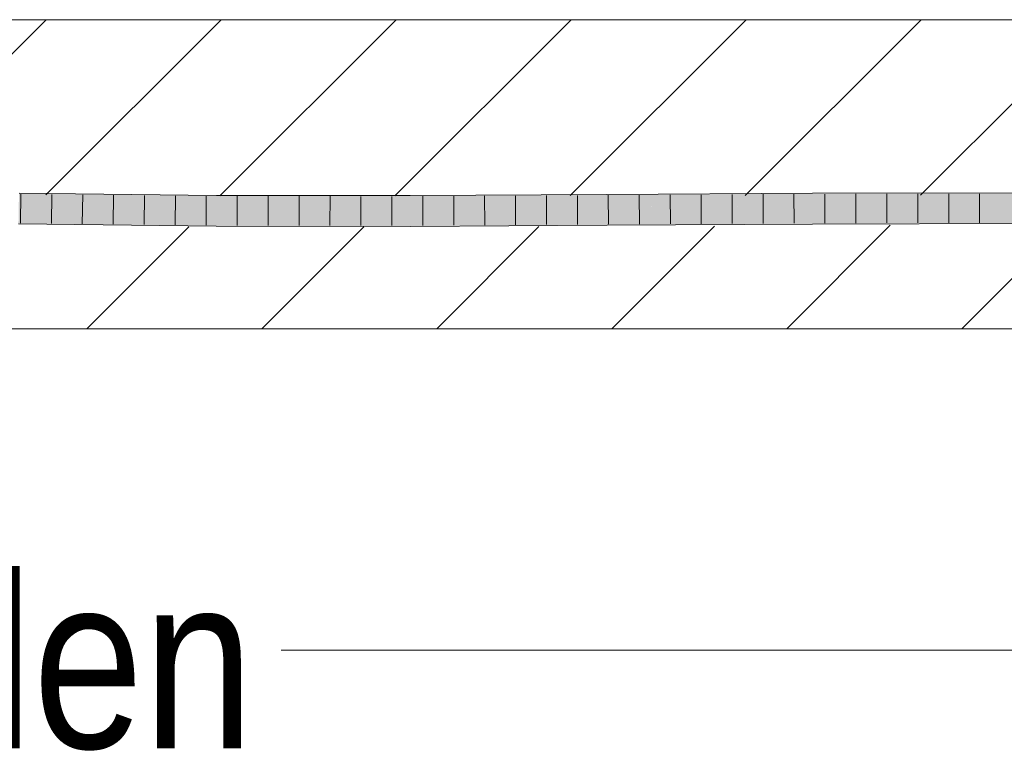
# Model space of a CAD drawing. Extents: x -620 to 3480, y 62 to 1107.
# Tile 179 of 256: x 231.54 to 239.49, y 734.15 to 740.07. Entities that reach past the tile are written whole.
import ezdxf
from ezdxf.lldxf.tags import DXFTag

# ---------------------------------------------------------------- set-up
doc = ezdxf.new("R2010")
doc.units = 0
doc.layers.get('0').update_dxf_attribs({"lineweight": 35})
for name, color, linetype, lineweight, true_color in [('E_Detail_Beschriftung', 7, 'Continuous', 13, 0x009900), ('E_Detail_Wandschraffur', 7, 'Continuous', 5, 0xc0c0c0), ('E_Leerrohr 25-A06G9GVN8I', 7, 'Continuous', 9, 0xff8000), ('E_Leerrohr 25-Shading', 7, 'Continuous', 9, 0xff8000)]:
    doc.layers.add(name, color=color, linetype=linetype, lineweight=lineweight, true_color=true_color)
doc.layers.add('E_Detail_Linie_Text_Bem', color=7, linetype='Continuous', lineweight=13)
doc.styles.get("Standard").update_dxf_attribs({"font": 'ARIALN.TTF'})
tags = doc.linetypes.add('fein_strichliert', pattern=[4, 1, -2, 1]).pattern_tags.tags
tags[8:9] = [DXFTag(74, 4), DXFTag(75, 0), DXFTag(340, '0'), DXFTag(46, 0.0), DXFTag(50, 0.0), DXFTag(44, 0.0), DXFTag(45, 0.0)]
tags[6:7] = [DXFTag(74, 4), DXFTag(75, 0), DXFTag(340, '0'), DXFTag(46, 0.0), DXFTag(50, 0.0), DXFTag(44, 0.0), DXFTag(45, 0.0)]
tags[4:5] = [DXFTag(74, 4), DXFTag(75, 0), DXFTag(340, '0'), DXFTag(46, 0.0), DXFTag(50, 0.0), DXFTag(44, 0.0), DXFTag(45, 0.0)]

# ---------------------------------------------------------------- blocks, each defined once
blk = doc.blocks.new('Shading-A06G9GDR8I', base_point=(183.3344, 736.5506))
at = {"layer": 'E_Leerrohr 25-Shading', "color": 43, "true_color": 0xd7ab7f}
for points in [[(233.1266, 738.6295), (233.1267, 738.6456), (231.5314, 738.6436), (231.5318, 738.6641)], [(236.2828, 738.6396), (236.2827, 738.6537), (234.6936, 738.6304), (234.6936, 738.6448)], [(237.9439, 738.6498), (237.9438, 738.6637), (236.2828, 738.6396), (236.2827, 738.6537)], [(239.7269, 738.6541), (239.7269, 738.6666), (237.9439, 738.6498), (237.9438, 738.6637)], [(237.944, 738.6271), (239.7268, 738.63), (237.9439, 738.6498), (239.7269, 738.6541)], [(231.5311, 738.6274), (233.1265, 738.6089), (231.5314, 738.6436), (233.1266, 738.6295)], [(233.1265, 738.6089), (234.6937, 738.6083), (233.1266, 738.6295), (234.6936, 738.6304)], [(234.6936, 738.6304), (234.6936, 738.6448), (233.1266, 738.6295), (233.1267, 738.6456)], [(234.6937, 738.6083), (236.2829, 738.6171), (234.6936, 738.6304), (236.2828, 738.6396)], [(236.2829, 738.6171), (237.944, 738.6271), (236.2828, 738.6396), (237.9439, 738.6498)], [(231.5274, 738.4141), (233.1252, 738.3956), (231.5276, 738.4277), (233.1253, 738.4099)], [(231.5276, 738.4277), (232.3407, 738.4186), (231.528, 738.4507), (232.3408, 738.4413)], [(232.3407, 738.4186), (233.1253, 738.4099), (232.3408, 738.4413), (233.1254, 738.4322)], [(233.1252, 738.3956), (234.6943, 738.3948), (233.1253, 738.4099), (234.6942, 738.4135)], [(234.6942, 738.4135), (234.6942, 738.4315), (233.1253, 738.4099), (233.1254, 738.4322)], [(236.284, 738.4287), (236.2839, 738.4403), (234.6942, 738.4135), (234.6942, 738.4315)], [(234.6943, 738.3948), (236.2841, 738.4037), (234.6942, 738.4135), (236.284, 738.4287)], [(237.9447, 738.4456), (237.9446, 738.4503), (236.284, 738.4287), (236.2839, 738.4403)], [(236.2841, 738.4037), (237.9448, 738.4137), (236.284, 738.4287), (237.9447, 738.4456)], [(237.9447, 738.4456), (239.1792, 738.4515), (237.9446, 738.4503), (238.1456, 738.4506)], [(237.9448, 738.4137), (239.4437, 738.4528), (237.9447, 738.4456)], [(237.9448, 738.4137), (239.7263, 738.4166), (239.4437, 738.4528), (239.7264, 738.4532)], [(239.1792, 738.4515), (239.4437, 738.4528), (238.1456, 738.4506)]]:
    blk.add_solid(points, dxfattribs=at)
at = {"layer": 'E_Leerrohr 25-Shading', "color": 31, "true_color": 0xfabd7f}
for points in [[(231.5305, 738.5947), (231.5296, 738.5391), (232.3412, 738.5844), (232.3409, 738.5297)], [(231.5305, 738.5947), (233.1263, 738.5744), (231.5311, 738.6274), (233.1264, 738.585)], [(233.1264, 738.585), (233.1265, 738.6089), (231.5311, 738.6274)], [(232.3409, 738.5297), (233.126, 738.5206), (232.3412, 738.5844), (233.1263, 738.5744)], [(233.126, 738.5206), (234.6939, 738.5198), (233.1263, 738.5744), (234.6938, 738.5632)], [(233.1263, 738.5744), (233.6127, 738.5709), (233.1264, 738.585)], [(233.6127, 738.5709), (233.1265, 738.6089), (233.1264, 738.585)], [(233.1265, 738.6089), (233.6127, 738.5709), (234.6938, 738.5871), (234.6938, 738.5632)], [(233.1265, 738.6089), (234.6938, 738.5871), (234.6937, 738.6083)], [(236.283, 738.6056), (236.2829, 738.6171), (234.6937, 738.6083)], [(234.6938, 738.5871), (236.2832, 738.563), (234.6937, 738.6083), (236.283, 738.6056)], [(234.6938, 738.5632), (236.2832, 738.5567), (234.6938, 738.5871), (236.2832, 738.563)], [(236.2829, 738.6171), (236.3861, 738.6054), (237.944, 738.6271), (237.9441, 738.6026)], [(236.3861, 738.6054), (236.2829, 738.6171), (236.283, 738.6056)], [(236.2832, 738.563), (236.8354, 738.5546), (236.283, 738.6056), (236.3861, 738.6054)], [(236.3861, 738.6054), (236.8354, 738.5546), (237.9441, 738.6026), (237.9443, 738.5503)], [(237.944, 738.6271), (238.3776, 738.6022), (239.7268, 738.63), (239.7268, 738.6011)], [(238.3776, 738.6022), (237.944, 738.6271), (237.9441, 738.6026)], [(237.9443, 738.5503), (239.4442, 738.5411), (237.9441, 738.6026), (238.3776, 738.6022)], [(238.3776, 738.6022), (239.4442, 738.5411), (239.7268, 738.6011), (239.7266, 738.5416)], [(233.1254, 738.4322), (233.126, 738.5206), (231.528, 738.4507), (231.5296, 738.5391)], [(234.6942, 738.4315), (234.6939, 738.5198), (233.1254, 738.4322), (233.126, 738.5206)], [(234.6939, 738.5198), (236.2834, 738.5287), (234.6938, 738.5632), (236.2832, 738.5567)], [(236.2839, 738.4403), (236.2834, 738.5287), (234.6942, 738.4315), (234.6939, 738.5198)], [(236.2832, 738.5567), (236.8354, 738.5546), (236.2832, 738.563)], [(236.2834, 738.5287), (237.9443, 738.5387), (236.2832, 738.5567), (237.9443, 738.5503)], [(237.9446, 738.4503), (237.9443, 738.5387), (236.2839, 738.4403), (236.2834, 738.5287)], [(237.9443, 738.5387), (239.4442, 738.5411), (237.9443, 738.5503)], [(237.9446, 738.4503), (239.4437, 738.4528), (237.9443, 738.5387), (239.4442, 738.5411)], [(239.4437, 738.4528), (239.7264, 738.4532), (239.4442, 738.5411), (239.7266, 738.5416)]]:
    blk.add_solid(points, dxfattribs=at)
blk = doc.blocks.new('Referenz-A06G9GVP8I')
at = {"layer": 'E_Detail_Linie_Text_Bem', "linetype": 'Continuous', "ltscale": 0.13}
for p, q in [((201.4698, 740.0663), (261.4478, 740.0663)), ((261.4478, 737.5663), (213.4698, 737.5663))]:
    blk.add_line(p, q, dxfattribs=at)
at = {"layer": 'E_Detail_Linie_Text_Bem', "color": 0, "linetype": 'Continuous', "ltscale": 0.13}
blk.add_line((242.4968, 734.968), (233.6515, 734.968), dxfattribs=at)
at = {"layer": 'E_Detail_Wandschraffur', "linetype": 'ByBlock', "ltscale": 0.13}
for p, q in [((230.3924, 738.7079), (231.7509, 740.0663)), ((233.1541, 738.6411), (234.5793, 740.0663)), ((235.9851, 738.6437), (237.4077, 740.0663)), ((238.8162, 738.6463), (240.2362, 740.0663)), ((232.0793, 737.5663), (232.9031, 738.3901)), ((234.9077, 737.5663), (235.7341, 738.3927)), ((237.7362, 737.5663), (238.5732, 738.4034))]:
    blk.add_line(p, q, dxfattribs=at)
at = {"layer": 'E_Detail_Wandschraffur', "linetype": 'fein_strichliert', "ltscale": 0.13}
for p, q in [((231.7495, 738.6507), (233.1651, 740.0663)), ((234.5696, 738.6424), (235.9935, 740.0663)), ((237.4007, 738.645), (238.822, 740.0663)), ((233.4935, 737.5663), (234.3186, 738.3914)), ((236.322, 737.5663), (237.1521, 738.3965)), ((239.1504, 737.5663), (239.9887, 738.4046))]:
    blk.add_line(p, q, dxfattribs=at)
at = {"layer": 'E_Leerrohr 25-A06G9GVN8I', "linetype": 'Continuous', "ltscale": 0.13}
for p, q in [((233.1267, 738.6456), (231.5318, 738.6641)), ((231.5471, 738.6564), (231.543, 738.4214)), ((231.7969, 738.6535), (231.7932, 738.4185)), ((236.2827, 738.6537), (234.6936, 738.6449)), ((237.9438, 738.6637), (236.2827, 738.6537)), ((237.0443, 738.6508), (237.0455, 738.4158)), ((237.2944, 738.6523), (237.2954, 738.4173)), ((237.5444, 738.6538), (237.5454, 738.4188)), ((237.7944, 738.6553), (237.7954, 738.4203)), ((239.7269, 738.6666), (237.9438, 738.6637)), ((238.0445, 738.6564), (238.0453, 738.4214)), ((238.2946, 738.6568), (238.2952, 738.4218)), ((238.5447, 738.6572), (238.5451, 738.4222)), ((238.7948, 738.6576), (238.795, 738.4226)), ((239.0449, 738.658), (239.0449, 738.423)), ((239.295, 738.6584), (239.2948, 738.4234)), ((232.0466, 738.6506), (232.0434, 738.4156)), ((232.2964, 738.6477), (232.2936, 738.4127)), ((232.5462, 738.6448), (232.5438, 738.4098)), ((232.796, 738.6419), (232.794, 738.4069)), ((233.0457, 738.639), (233.0442, 738.404)), ((234.6936, 738.6449), (233.1267, 738.6456)), ((233.2956, 738.638), (233.2943, 738.403)), ((233.5454, 738.6379), (233.5445, 738.4029)), ((233.7952, 738.6378), (233.7947, 738.4028)), ((234.0451, 738.6377), (234.0448, 738.4027)), ((234.2949, 738.6375), (234.295, 738.4025)), ((234.5447, 738.6374), (234.5452, 738.4024)), ((234.7946, 738.6379), (234.7953, 738.4029)), ((235.0446, 738.6393), (235.0453, 738.4043)), ((235.2945, 738.6407), (235.2954, 738.4057)), ((235.5444, 738.6421), (235.5454, 738.4071)), ((235.7944, 738.6435), (235.7955, 738.4085)), ((236.0443, 738.6449), (236.0456, 738.4099)), ((236.2942, 738.6463), (236.2956, 738.4113)), ((236.5443, 738.6478), (236.5456, 738.4128)), ((236.7943, 738.6493), (236.7955, 738.4143)), ((233.1252, 738.3956), (231.5274, 738.4141)), ((237.9448, 738.4137), (236.2841, 738.4037)), ((239.7263, 738.4166), (237.9448, 738.4137)), ((234.6943, 738.3949), (233.1252, 738.3956)), ((236.2841, 738.4037), (234.6943, 738.3949))]:
    blk.add_line(p, q, dxfattribs=at)
at = {"layer": 'E_Detail_Beschriftung', "linetype": 'Continuous', "ltscale": 0.13, "insert": (226.7418, 735.5737), "char_height": 1.4, "attachment_point": 1}
blk.add_mtext('{\\fArial Narrow;Endtüllen}', dxfattribs=at)

msp = doc.modelspace()

# ---------------------------------------------------------------- block references
at = {"color": 8, "lineweight": 25, "ltscale": 0.25, "true_color": 0x808080}
msp.add_blockref('Referenz-A06G9GVP8I', (0, 0), dxfattribs=at)
msp.add_blockref('Shading-A06G9GDR8I', (183.3344, 736.5506))

doc.saveas('drawing.dxf')
